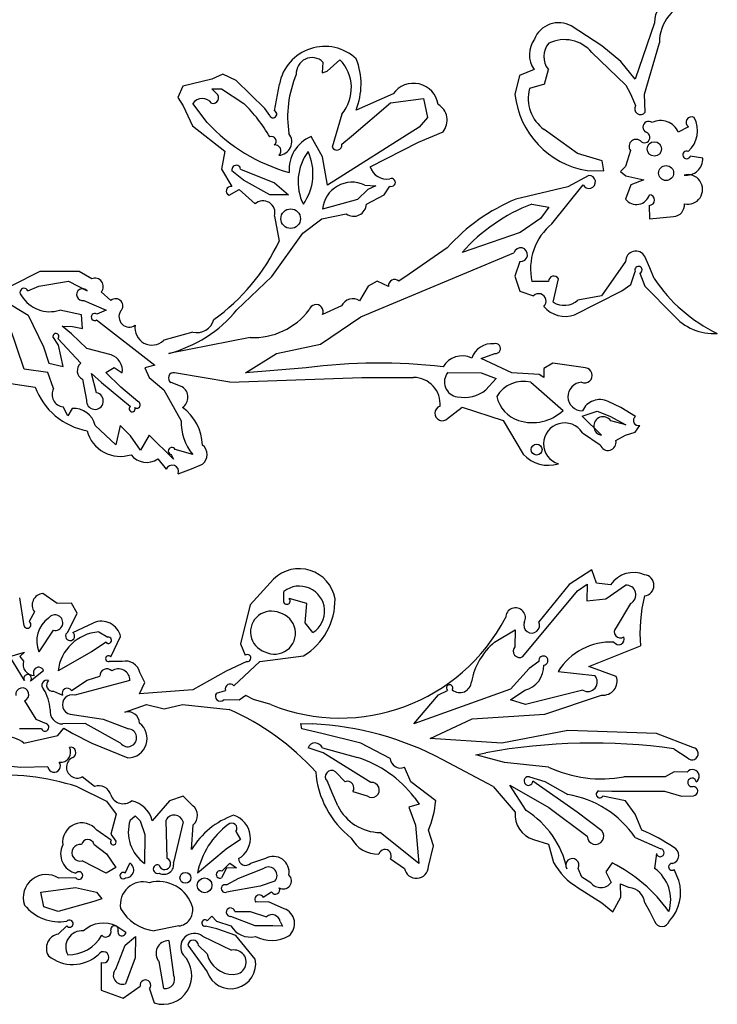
# Model space of a CAD drawing. Extents: x 0.1 to 7.7, y 0.72 to 10.33.
# Tile 6 of 12: x 5.69 to 7.7, y 2.43 to 5.28. Entities that reach past the tile are written whole.
import ezdxf

# ---------------------------------------------------------------- set-up
doc = ezdxf.new("R2010")
doc.units = 0

msp = doc.modelspace()

# ---------------------------------------------------------------- linework, layer by layer
at = {"layer": 'Default', "color": 162, "linetype": 'CONTINUOUS'}
for p, q in [((7.521141, 5.267187), (7.465467, 5.104408)), ((7.368544, 5.200555), (7.280742, 5.257985)), ((7.492157, 5.060573), (7.535433, 5.208749)), ((7.340349, 5.180929), (7.438524, 5.087052)), ((7.424112, 5.155531), (7.368544, 5.200555)), ((6.563384, 5.153808), (6.561486, 5.122348)), ((6.575895, 5.127703), (6.612404, 5.160325)), ((7.465467, 5.104408), (7.424112, 5.155531)), ((6.27485, 5.118427), (6.242701, 5.103911)), ((6.313075, 5.10053), (6.27485, 5.118427)), ((6.561486, 5.122348), (6.575895, 5.127703)), ((7.1731, 5.132317), (7.130941, 5.115255)), ((7.20284, 5.090232), (7.214388, 5.132461)), ((6.242701, 5.103911), (6.158892, 5.083889)), ((6.395804, 5.019885), (6.313075, 5.10053)), ((6.423611, 5.012696), (6.437822, 5.089957)), ((7.130941, 5.115255), (7.118056, 5.060468)), ((7.20284, 5.090232), (7.160144, 5.077068)), ((6.158892, 5.083889), (6.144643, 5.051009)), ((6.255788, 5.063084), (6.243129, 5.076475)), ((6.243129, 5.076475), (6.270855, 5.076405)), ((6.270855, 5.076405), (6.334824, 5.03418)), ((6.766372, 5.061511), (6.659131, 5.015164)), ((7.438524, 5.087052), (7.452009, 5.061557)), ((7.452009, 5.061557), (7.466076, 5.028072)), ((7.49392, 5.008727), (7.492157, 5.060573)), ((6.144643, 5.051009), (6.159722, 5.027488)), ((6.229034, 4.979302), (6.187476, 5.033865)), ((6.645674, 4.939981), (6.758439, 5.035538)), ((6.758439, 5.035538), (6.854292, 5.048492)), ((6.854292, 5.048492), (6.864981, 4.993705)), ((6.159722, 5.027488), (6.186968, 4.969282)), ((6.409677, 4.999789), (6.395804, 5.019885)), ((6.618056, 5.003399), (6.590222, 4.908369)), ((6.864981, 4.993705), (6.841853, 4.965927)), ((6.186968, 4.969282), (6.280571, 4.896868)), ((6.841853, 4.965927), (6.576389, 4.798626)), ((6.839681, 4.922318), (6.910317, 4.952704)), ((7.298858, 4.890158), (7.202429, 4.958916)), ((7.618875, 4.966866), (7.589772, 4.951002)), ((6.5625, 4.879792), (6.529281, 4.938449)), ((6.618146, 4.916229), (6.645674, 4.939981)), ((6.700064, 4.851262), (6.839681, 4.922318)), ((6.280571, 4.896868), (6.270833, 4.844819)), ((7.369482, 4.868132), (7.298858, 4.890158)), ((7.451389, 4.898224), (7.437621, 4.852078)), ((6.576389, 4.798626), (6.5625, 4.879792)), ((7.37487, 4.839547), (7.369482, 4.868132)), ((7.660668, 4.876665), (7.624097, 4.88196)), ((6.270833, 4.844819), (6.300212, 4.79407)), ((6.334489, 4.812743), (6.300753, 4.839626)), ((6.325903, 4.844605), (6.423532, 4.805177)), ((7.326389, 4.840293), (7.37487, 4.839547)), ((7.437621, 4.852078), (7.422478, 4.83811)), ((7.422478, 4.83811), (7.438097, 4.825091)), ((6.409722, 4.770849), (6.334489, 4.812743)), ((6.423532, 4.805177), (6.464455, 4.770288)), ((7.331297, 4.826404), (7.270533, 4.793226)), ((7.438097, 4.825091), (7.489962, 4.813534)), ((7.489962, 4.813534), (7.452281, 4.799218)), ((6.292228, 4.76912), (6.321576, 4.785721)), ((6.321576, 4.785721), (6.367523, 4.744075)), ((6.692812, 4.785682), (6.66293, 4.756712)), ((6.684089, 4.798626), (6.716358, 4.796614)), ((6.716358, 4.796614), (6.692812, 4.785682)), ((6.740704, 4.770181), (6.756304, 4.795644)), ((7.270533, 4.793226), (7.120446, 4.757925)), ((7.224913, 4.687021), (7.314538, 4.799542)), ((7.452281, 4.799218), (7.436907, 4.757788)), ((6.464455, 4.770288), (6.409722, 4.770849)), ((6.66293, 4.756712), (6.5625, 4.729182)), ((6.688823, 4.743821), (6.740704, 4.770181)), ((7.166705, 4.743829), (7.21579, 4.734309)), ((7.21579, 4.734309), (7.192042, 4.701854)), ((7.505927, 4.740008), (7.506944, 4.701404)), ((6.423611, 4.709241), (6.4375, 4.636635)), ((6.505766, 4.65978), (6.560549, 4.701404)), ((6.560549, 4.701404), (6.63094, 4.715325)), ((7.192042, 4.701854), (7.132612, 4.662074)), ((7.506944, 4.701404), (7.576283, 4.707816)), ((7.132612, 4.662074), (6.965278, 4.604181)), ((6.415725, 4.534923), (6.505766, 4.65978)), ((6.922566, 4.617528), (6.812488, 4.541743)), ((6.673264, 4.418481), (7.11507, 4.603168)), ((7.131857, 4.578154), (7.118048, 4.535217)), ((7.437453, 4.577652), (7.367779, 4.478942)), ((7.507573, 4.559382), (7.493167, 4.592294)), ((5.745862, 4.548626), (5.66457, 4.507358)), ((5.859864, 4.549219), (5.745862, 4.548626)), ((5.895812, 4.527683), (5.859864, 4.549219)), ((7.452406, 4.511147), (7.465255, 4.549464)), ((7.520189, 4.528674), (7.507573, 4.559382)), ((5.743003, 4.506959), (5.829177, 4.521044)), ((5.829177, 4.521044), (5.882367, 4.493606)), ((6.315214, 4.438171), (6.415725, 4.534923)), ((6.720246, 4.521337), (6.694042, 4.507039)), ((6.753107, 4.505932), (6.720246, 4.521337)), ((6.812488, 4.541743), (6.782556, 4.520848)), ((7.118048, 4.535217), (7.132452, 4.492675)), ((7.214875, 4.52052), (7.166994, 4.520127)), ((7.228656, 4.460172), (7.243836, 4.527924)), ((7.478706, 4.54386), (7.493416, 4.506683)), ((5.711493, 4.49307), (5.743003, 4.506959)), ((6.694042, 4.507039), (6.669345, 4.464278)), ((7.132452, 4.492675), (7.171607, 4.47907)), ((7.290231, 4.423625), (7.42679, 4.493695)), ((7.42679, 4.493695), (7.452406, 4.511147)), ((7.493416, 4.506683), (7.575079, 4.424222)), ((5.873187, 4.465805), (5.93783, 4.437912)), ((5.951344, 4.465339), (5.923423, 4.490355)), ((7.367779, 4.478942), (7.299667, 4.465951)), ((5.663236, 4.452432), (5.712156, 4.423388)), ((5.86657, 4.424422), (5.803339, 4.437514)), ((5.93783, 4.437912), (5.91039, 4.425885)), ((6.617402, 4.449601), (6.561922, 4.424487)), ((5.712156, 4.423388), (5.756944, 4.331834)), ((5.869018, 4.384329), (5.86657, 4.424422)), ((5.910062, 4.409257), (6.07811, 4.278603)), ((6.556748, 4.339691), (6.673264, 4.418481)), ((5.701049, 4.266943), (5.659722, 4.389538)), ((5.810858, 4.3909), (5.84046, 4.389823)), ((5.837791, 4.368735), (5.810858, 4.3909)), ((5.84046, 4.389823), (5.869018, 4.384329)), ((5.799638, 4.336461), (5.783934, 4.36132)), ((5.798034, 4.355385), (5.864117, 4.284197)), ((5.881212, 4.326851), (5.837791, 4.368735)), ((6.187766, 4.373659), (6.103607, 4.3504)), ((6.353679, 4.35848), (6.118551, 4.312514)), ((5.756944, 4.331834), (5.771643, 4.284261)), ((5.81351, 4.275213), (5.799638, 4.336461)), ((5.951874, 4.308198), (5.881212, 4.326851)), ((6.429275, 4.312514), (6.556748, 4.339691)), ((6.339854, 4.256952), (6.429275, 4.312514)), ((7.020112, 4.297542), (7.060317, 4.312643)), ((7.109099, 4.256958), (7.020112, 4.297542)), ((5.76922, 4.257788), (5.701049, 4.266943)), ((5.771643, 4.284261), (5.81351, 4.275213)), ((5.936852, 4.257892), (5.960432, 4.271829)), ((5.960432, 4.271829), (5.983648, 4.256538)), ((6.07811, 4.278603), (6.048952, 4.271133)), ((6.048952, 4.271133), (6.061887, 4.243471)), ((6.514841, 4.270847), (6.339854, 4.256952)), ((7.201389, 4.269446), (7.201329, 4.243011)), ((7.22702, 4.284736), (7.201389, 4.269446)), ((7.321999, 4.270847), (7.22702, 4.284736)), ((5.534132, 4.244341), (5.732686, 4.21558)), ((5.785731, 4.210913), (5.76922, 4.257788)), ((5.869029, 4.23811), (5.880937, 4.178035)), ((5.894917, 4.254913), (5.924433, 4.228701)), ((5.90958, 4.199094), (5.894917, 4.254913)), ((5.979415, 4.215086), (5.936852, 4.257892)), ((6.061887, 4.243471), (6.103948, 4.207241)), ((6.294201, 4.22918), (6.135206, 4.256981)), ((6.294201, 4.22918), (6.675849, 4.243069)), ((6.675849, 4.243069), (6.825238, 4.243069)), ((6.924125, 4.257356), (7.020193, 4.256958)), ((7.020193, 4.256958), (7.06387, 4.239942)), ((7.06387, 4.239942), (7.034105, 4.207272)), ((7.187896, 4.252091), (7.109099, 4.256958)), ((7.201329, 4.243011), (7.187896, 4.252091)), ((5.924433, 4.228701), (6.00732, 4.159183)), ((6.028639, 4.173795), (5.979415, 4.215086)), ((6.103948, 4.207241), (6.154259, 4.118358)), ((6.157278, 4.215958), (6.124964, 4.228412)), ((7.16361, 4.229518), (7.257097, 4.148247)), ((5.826364, 4.131983), (5.813001, 4.158845)), ((5.839391, 4.153829), (5.826364, 4.131983)), ((6.923632, 4.12491), (6.965935, 4.157869)), ((6.965935, 4.157869), (7.083687, 4.118876)), ((7.424201, 4.156214), (7.387357, 4.174007)), ((7.465994, 4.130742), (7.424201, 4.156214)), ((7.312346, 4.13179), (7.355639, 4.145847)), ((7.368056, 4.076402), (7.312346, 4.13179)), ((7.355639, 4.145847), (7.392106, 4.131642)), ((7.392106, 4.131642), (7.438647, 4.10641)), ((5.96522, 4.048568), (5.905609, 4.104694)), ((5.9775, 4.10426), (5.96522, 4.048568)), ((6.007601, 4.074548), (5.9775, 4.10426)), ((7.083687, 4.118876), (7.141618, 4.021346)), ((7.438647, 4.10641), (7.394596, 4.118069)), ((7.464888, 4.085391), (7.478746, 4.104489)), ((6.036795, 4.033636), (6.007601, 4.074548)), ((6.061376, 4.076441), (6.036795, 4.033636)), ((6.131944, 4.006957), (6.061376, 4.076441)), ((7.312558, 4.083639), (7.363972, 4.048624)), ((7.409722, 4.060839), (7.437652, 4.076402)), ((7.437652, 4.076402), (7.464888, 4.085391)), ((6.086583, 4.007986), (6.110747, 3.97837)), ((6.125165, 4.020879), (6.131944, 4.006957)), ((6.187622, 4.020977), (6.136366, 4.034735)), ((6.183669, 3.979179), (6.215254, 3.993045)), ((6.145833, 3.96529), (6.183669, 3.979179)), ((7.340271, 3.687519), (7.274418, 3.645548)), ((7.353138, 3.649378), (7.340271, 3.687519)), ((6.421001, 3.660984), (6.353152, 3.587285)), ((7.274418, 3.645548), (7.187252, 3.537939)), ((7.298221, 3.627054), (7.326058, 3.646127)), ((7.326058, 3.646127), (7.325791, 3.598449)), ((7.39407, 3.644981), (7.353138, 3.649378)), ((7.380767, 3.604221), (7.436833, 3.643413)), ((5.795739, 3.590289), (5.754266, 3.619335)), ((6.450362, 3.594116), (6.450605, 3.625172)), ((7.140981, 3.437511), (7.298221, 3.627054)), ((5.70046, 3.526331), (5.687786, 3.607442)), ((5.837667, 3.591277), (5.795739, 3.590289)), ((5.854097, 3.562577), (5.837667, 3.591277)), ((6.353152, 3.587285), (6.325899, 3.474204)), ((6.51653, 3.590776), (6.466282, 3.604817)), ((6.511928, 3.535109), (6.51653, 3.590776)), ((7.325791, 3.598449), (7.380767, 3.604221)), ((7.451545, 3.590427), (7.410099, 3.521129)), ((5.730186, 3.566655), (5.715278, 3.53824)), ((5.826938, 3.50803), (5.854097, 3.562577)), ((5.840879, 3.507352), (5.90073, 3.534417)), ((6.534722, 3.506956), (6.511928, 3.535109)), ((5.784853, 3.513246), (5.743056, 3.4514)), ((5.915889, 3.508678), (5.94229, 3.493531)), ((7.059306, 3.479178), (7.118881, 3.514398)), ((7.118881, 3.514398), (7.118056, 3.46602)), ((5.937102, 3.478572), (5.895323, 3.451409)), ((5.950851, 3.437143), (5.979275, 3.495035)), ((6.325899, 3.474204), (6.339251, 3.441354)), ((7.330883, 3.40873), (7.480161, 3.467979)), ((5.659572, 3.437347), (5.702047, 3.450446)), ((5.702047, 3.450446), (5.688154, 3.437929)), ((5.895323, 3.451409), (5.798611, 3.395844)), ((6.381475, 3.422831), (6.507612, 3.439854)), ((5.701389, 3.368066), (5.659572, 3.437347)), ((5.688154, 3.437929), (5.698632, 3.424277)), ((5.983992, 3.423622), (5.945835, 3.423049)), ((6.343817, 3.423331), (6.284297, 3.395174)), ((6.306422, 3.35331), (6.381475, 3.422831)), ((7.187003, 3.423273), (7.158877, 3.403456)), ((5.756955, 3.395855), (5.719039, 3.366578)), ((6.049494, 3.362129), (6.034722, 3.391653)), ((6.284297, 3.395174), (6.188106, 3.341654)), ((7.158877, 3.403456), (7.104793, 3.343446)), ((7.243019, 3.394767), (7.348322, 3.382848)), ((7.410633, 3.379948), (7.330883, 3.40873)), ((5.837199, 3.33927), (5.882584, 3.369697)), ((6.006277, 3.36849), (5.847131, 3.3264)), ((5.882584, 3.369697), (5.919442, 3.380937)), ((6.033328, 3.329646), (6.049494, 3.362129)), ((5.78539, 3.337941), (5.811206, 3.325658)), ((6.188106, 3.341654), (6.033328, 3.329646)), ((6.256341, 3.332169), (6.28216, 3.339305)), ((7.104793, 3.343446), (6.826389, 3.243066)), ((6.826389, 3.243066), (6.896922, 3.326952)), ((6.896922, 3.326952), (6.922911, 3.339852)), ((7.104907, 3.313032), (7.146355, 3.340649)), ((7.314056, 3.340288), (7.14886, 3.298622)), ((7.204667, 3.270844), (7.368063, 3.3264)), ((5.701229, 3.310046), (5.734843, 3.256706)), ((5.991324, 3.277355), (6.054097, 3.29955)), ((6.054097, 3.29955), (6.10478, 3.286151)), ((6.10478, 3.286151), (6.1581, 3.299453)), ((6.1581, 3.299453), (6.292639, 3.284733)), ((6.321589, 3.311526), (6.277386, 3.312511)), ((6.340927, 3.324651), (6.321589, 3.311526)), ((6.363143, 3.313487), (6.340927, 3.324651)), ((6.412876, 3.298622), (6.363143, 3.313487)), ((7.14886, 3.298622), (7.104907, 3.313032)), ((5.833925, 3.270844), (5.928514, 3.256955)), ((6.994306, 3.257682), (7.204667, 3.270844)), ((5.734843, 3.256706), (5.763967, 3.243839)), ((5.876701, 3.244017), (5.812409, 3.242886)), ((5.979167, 3.18751), (5.876701, 3.244017)), ((5.928514, 3.256955), (6.0016, 3.228634)), ((6.50006, 3.243822), (6.533715, 3.243066)), ((6.502584, 3.228774), (6.50006, 3.243822)), ((6.8735, 3.200466), (6.994306, 3.257682)), ((5.750598, 3.229177), (5.6875, 3.229177)), ((5.798383, 3.209503), (5.815665, 3.230555)), ((5.815665, 3.230555), (5.841128, 3.215311)), ((5.841128, 3.215311), (5.895868, 3.18751)), ((6.560689, 3.215288), (6.502584, 3.228774)), ((6.673094, 3.18791), (6.560689, 3.215288)), ((7.270471, 3.22412), (7.080387, 3.187157)), ((7.526993, 3.215288), (7.270471, 3.22412)), ((7.631384, 3.174743), (7.526993, 3.215288)), ((5.699531, 3.18751), (5.798383, 3.209503)), ((5.895868, 3.18751), (6.000537, 3.145151)), ((6.7576, 3.14311), (6.673094, 3.18791)), ((7.080387, 3.187157), (6.8735, 3.200466)), ((6.564507, 3.159844), (6.520397, 3.174179)), ((6.561998, 3.173613), (6.663767, 3.146203)), ((6.702052, 3.073824), (6.564507, 3.159844)), ((7.005227, 3.153684), (7.033896, 3.159732)), ((7.577053, 3.171589), (7.615749, 3.145701)), ((5.690873, 3.117039), (5.561835, 3.129445)), ((7.054731, 3.062346), (6.909423, 3.139677)), ((7.034297, 3.145843), (7.005227, 3.153684)), ((7.08769, 3.131954), (7.034297, 3.145843)), ((7.215154, 3.118181), (7.08769, 3.131954)), ((5.768989, 3.118946), (5.690873, 3.117039)), ((6.599771, 3.105185), (6.627469, 3.075979)), ((6.817586, 3.076041), (6.798782, 3.117866)), ((7.577385, 3.104812), (7.551755, 3.090288)), ((7.614938, 3.104177), (7.577385, 3.104812)), ((5.904028, 3.061917), (5.868154, 3.09018)), ((6.589793, 3.043684), (6.576286, 3.076508)), ((6.889049, 3.020875), (6.817586, 3.076041)), ((7.159941, 3.090288), (7.203795, 3.076399)), ((7.298117, 2.988063), (7.169369, 3.077414)), ((7.203795, 3.076399), (7.270383, 3.03927)), ((7.551755, 3.090288), (7.432843, 3.090288)), ((5.854674, 3.061596), (5.938029, 3.019852)), ((6.606699, 3.00629), (6.589793, 3.043684)), ((6.649456, 3.047592), (6.691423, 3.035075)), ((7.054731, 3.062346), (7.119049, 2.988398)), ((7.103646, 3.066579), (7.215684, 3.002146)), ((7.15048, 2.992632), (7.103646, 3.066579)), ((7.359097, 3.049596), (7.397691, 3.048621)), ((7.397691, 3.048621), (7.550268, 3.048621)), ((7.550268, 3.048621), (7.598715, 3.034732)), ((5.938029, 3.019852), (5.966768, 2.982944)), ((6.120277, 3.020843), (6.070514, 2.963578)), ((6.159399, 3.034285), (6.120277, 3.020843)), ((6.187727, 3.006764), (6.159399, 3.034285)), ((6.827032, 3.031785), (6.841839, 3.011199)), ((7.437443, 3.020843), (7.372053, 3.034732)), ((7.465278, 2.982374), (7.437443, 3.020843)), ((7.598715, 3.034732), (7.633694, 3.035381)), ((6.841839, 3.011199), (6.811502, 3.002365)), ((6.811502, 3.002365), (6.830452, 2.950877)), ((7.215684, 3.002146), (7.326806, 2.918882)), ((7.369061, 2.934663), (7.298117, 2.988063)), ((5.966768, 2.982944), (5.950564, 2.925213)), ((6.006581, 2.96501), (6.021374, 2.978139)), ((6.021374, 2.978139), (6.035613, 2.963387)), ((6.035613, 2.963387), (6.048915, 2.923981)), ((6.113752, 2.854662), (6.110333, 2.965442)), ((6.159722, 2.960349), (6.146478, 2.90367)), ((7.484082, 2.936533), (7.465278, 2.982374)), ((5.952056, 2.907617), (5.910239, 2.936563)), ((6.184393, 2.880588), (6.188981, 2.95202)), ((6.312036, 2.93272), (6.325783, 2.909333)), ((6.840278, 2.840287), (6.728965, 2.929547)), ((6.830452, 2.950877), (6.840278, 2.840287)), ((6.882901, 2.890671), (6.868056, 2.936376)), ((5.950564, 2.925213), (5.965754, 2.904856)), ((6.048915, 2.923981), (6.048611, 2.840287)), ((6.146478, 2.90367), (6.131944, 2.842833)), ((6.325783, 2.909333), (6.284498, 2.881676)), ((7.171812, 2.909732), (7.215172, 2.895939)), ((7.464976, 2.915129), (7.538822, 2.882321)), ((5.901897, 2.895668), (5.938195, 2.86763)), ((6.284498, 2.881676), (6.201389, 2.812509)), ((6.868056, 2.831095), (6.882901, 2.890671)), ((7.215172, 2.895939), (7.229395, 2.843338)), ((5.9375, 2.812509), (5.86813, 2.847605)), ((5.938195, 2.86763), (5.965447, 2.828948)), ((6.397537, 2.854176), (6.354044, 2.840172)), ((6.758794, 2.853519), (6.798838, 2.826116)), ((7.526361, 2.86899), (7.521431, 2.826003)), ((5.965447, 2.828948), (5.9375, 2.812509)), ((5.992771, 2.81228), (6.005501, 2.841164)), ((6.285136, 2.826733), (6.270833, 2.79862)), ((6.271108, 2.818052), (6.294844, 2.840608)), ((6.313431, 2.827979), (6.285136, 2.826733)), ((6.294844, 2.840608), (6.313431, 2.827979)), ((6.320647, 2.797716), (6.393681, 2.826524)), ((7.311564, 2.800789), (7.300181, 2.825765)), ((7.399178, 2.841701), (7.380579, 2.815614)), ((7.380579, 2.815614), (7.395833, 2.785663)), ((7.590955, 2.791029), (7.577418, 2.822786)), ((5.849974, 2.79862), (5.800811, 2.79768)), ((6.284618, 2.778308), (6.320647, 2.797716)), ((6.424614, 2.789239), (6.382432, 2.775141)), ((7.337266, 2.784507), (7.311564, 2.800789)), ((5.748845, 2.757181), (5.84937, 2.770842)), ((5.757528, 2.715286), (5.748845, 2.757181)), ((5.84937, 2.770842), (5.909573, 2.75709)), ((5.909573, 2.75709), (5.925217, 2.738461)), ((6.382432, 2.775141), (6.284722, 2.756953)), ((6.391255, 2.743064), (6.415411, 2.757862)), ((7.300424, 2.770188), (7.368718, 2.726581)), ((7.422587, 2.781471), (7.448099, 2.770584)), ((7.423689, 2.743146), (7.422587, 2.781471)), ((5.901556, 2.730081), (5.798611, 2.701398)), ((5.925217, 2.738461), (5.901556, 2.730081)), ((6.406115, 2.729175), (6.369694, 2.72834)), ((6.451632, 2.709579), (6.406115, 2.729175)), ((7.400555, 2.700943), (7.423689, 2.743146)), ((5.798611, 2.701398), (5.757528, 2.715286)), ((6.308645, 2.701398), (6.353526, 2.701398)), ((6.353526, 2.701398), (6.400614, 2.686523)), ((7.368718, 2.726581), (7.400555, 2.700943)), ((7.492919, 2.726923), (7.506535, 2.702029)), ((7.506535, 2.702029), (7.521131, 2.673382)), ((6.22956, 2.674212), (6.242675, 2.687827)), ((6.242675, 2.687827), (6.256196, 2.673601)), ((6.256196, 2.673601), (6.297794, 2.660289)), ((6.368056, 2.659731), (6.297671, 2.687481)), ((6.439913, 2.672953), (6.446529, 2.65875)), ((5.823637, 2.659923), (5.799115, 2.63614)), ((5.968182, 2.659085), (5.994499, 2.64234)), ((6.147195, 2.659731), (6.076389, 2.645842)), ((6.256759, 2.651848), (6.224588, 2.659297)), ((6.311778, 2.632465), (6.256759, 2.651848)), ((6.4191, 2.659731), (6.368056, 2.659731)), ((6.446529, 2.65875), (6.4191, 2.659731)), ((5.992401, 2.604189), (6.021833, 2.629197)), ((6.021833, 2.629197), (6.020833, 2.56776)), ((6.118389, 2.617653), (6.131791, 2.518433)), ((6.215931, 2.630159), (6.299674, 2.58974)), ((6.368103, 2.563759), (6.311778, 2.632465)), ((5.965676, 2.535244), (5.992401, 2.604189)), ((6.173611, 2.604077), (6.229057, 2.527235)), ((6.229328, 2.578875), (6.203968, 2.603512)), ((6.020833, 2.56776), (5.993056, 2.493064)), ((5.923023, 2.554277), (5.923098, 2.474038)), ((6.104167, 2.479175), (6.090278, 2.557089)), ((5.923098, 2.474038), (5.98647, 2.451397)), ((5.98647, 2.451397), (6.035559, 2.485524)), ((6.0625, 2.478257), (6.076389, 2.437508))]:
    msp.add_line(p, q, dxfattribs=at)
for centre, radius in [((7.520488, 4.902801), 0.020844), ((7.554525, 4.833349), 0.021657), ((6.470338, 4.701565), 0.028393), ((7.180363, 4.034896), 0.015758), ((6.166474, 2.798781), 0.015758), ((6.221914, 2.777065), 0.021178)]:
    msp.add_circle(centre, radius, dxfattribs=at)
for centre, radius, start, end in [((7.59971, 5.268214), 0.078576, 113.205618, 180.748984), ((7.654506, 5.21209), 0.11912, 100.272542, 181.606934), ((7.244553, 5.191171), 0.075986, 61.558263, 158.011312), ((7.235037, 5.175269), 0.075374, 143.954102, 214.740594), ((7.260535, 5.169587), 0.059228, 139.694735, 218.816309), ((7.260762, 5.11519), 0.103226, 39.556722, 116.08851), ((6.568588, 5.065905), 0.132959, 46.613661, 169.577915), ((6.531934, 5.120929), 0.045499, 46.27269, 183.706336), ((6.528799, 5.07875), 0.11681, 319.828962, 404.296037), ((6.47382, 5.089842), 0.199792, 338.051283, 381.335452), ((6.774933, 4.995314), 0.313409, 156.957169, 188.876094), ((6.825171, 5.020923), 0.071447, 8.494305, 145.383292), ((6.24622, 5.050209), 0.016041, 255.072151, 413.382901), ((7.367364, 5.087717), 0.250793, 186.237571, 260.59672), ((7.26623, 5.048392), 0.109893, 164.873967, 234.509288), ((6.215073, 5.015463), 0.03317, 35.46701, 146.30422), ((6.045256, 4.732057), 0.418483, 29.376064, 46.215537), ((6.869634, 4.985942), 0.052535, 320.751826, 420.085009), ((6.419633, 5.003015), 0.010466, 197.951669, 427.661845), ((7.480458, 5.019061), 0.016971, 147.92889, 322.48959), ((6.60372, 5.327177), 0.511279, 222.874986, 254.354568), ((7.50422, 4.965664), 0.016782, 53.661667, 242.346807), ((7.538499, 4.928957), 0.055811, 23.26583, 115.850725), ((7.627758, 4.979762), 0.015659, 60.320396, 235.439201), ((7.567152, 4.955282), 0.078252, 310.577207, 389.123312), ((6.435099, 4.923158), 0.038433, 272.086536, 398.25744), ((7.49222, 4.935989), 0.015397, 233.410005, 434.12658), ((6.415298, 4.925298), 0.013183, 303.706132, 474.025985), ((6.568538, 4.84318), 0.103039, 112.394461, 184.642299), ((7.467802, 4.910195), 0.020315, 41.392364, 216.104485), ((6.425038, 4.897421), 0.017084, 312.127196, 458.161159), ((6.637186, 4.807865), 0.145469, 143.106347, 206.449839), ((6.381147, 4.831265), 0.153633, 324.966493, 384.589694), ((6.603696, 4.914033), 0.014616, 202.800712, 368.641303), ((7.613644, 4.885669), 0.011092, 66.575336, 340.466428), ((7.612682, 4.874895), 0.048019, 262.228655, 362.1127), ((6.313201, 4.842759), 0.012836, 8.268227, 194.125543), ((6.747742, 4.865645), 0.049801, 196.787216, 280.043099), ((6.647627, 4.721301), 0.085491, 64.75428, 174.710944), ((6.761076, 4.806098), 0.011492, 245.464163, 473.864836), ((7.331544, 4.807591), 0.018815, 205.32951, 450.751569), ((7.616905, 4.785845), 0.042835, 257.091952, 464.487622), ((6.297458, 4.781199), 0.013163, 77.924809, 246.586002), ((6.39069, 4.718804), 0.034282, 343.801893, 492.51193), ((7.329002, 4.254329), 0.545073, 112.496181, 138.2155), ((7.468467, 4.782244), 0.039926, 217.773029, 343.418946), ((7.505836, 4.755442), 0.015434, 270.336362, 446.670395), ((6.652265, 4.745044), 0.036579, 234.339636, 358.083504), ((7.355639, 4.256218), 0.522934, 111.179753, 138.286589), ((7.574027, 4.741177), 0.033437, 273.868914, 365.002276), ((7.331015, 4.556702), 0.16805, 129.151712, 192.57053), ((5.893437, 4.898754), 0.603913, 305.982915, 334.276144), ((7.134279, 4.597919), 0.019913, 263.013603, 524.719232), ((7.467047, 4.578363), 0.029603, 28.072521, 181.376244), ((7.474823, 4.553483), 0.010377, 291.976978, 562.788807), ((5.905157, 4.50572), 0.023869, 319.929813, 473.050311), ((6.770428, 4.508263), 0.017477, 46.058552, 187.66591), ((7.230381, 4.520212), 0.015508, 29.820315, 178.861869), ((7.897139, 4.778472), 0.452206, 213.531673, 244.483697), ((5.700449, 4.488641), 0.011899, 21.849257, 234.192751), ((5.869249, 4.482521), 0.017174, 40.199777, 283.254608), ((5.77453, 4.527422), 0.094411, 210.862266, 287.767114), ((5.965187, 4.449848), 0.020776, 313.053312, 491.784885), ((6.649736, 4.434423), 0.035719, 56.702456, 154.852753), ((7.186442, 4.463518), 0.021493, 312.956072, 493.648537), ((7.2602, 4.511745), 0.060455, 238.548138, 310.756412), ((6.004297, 4.418332), 0.029802, 146.762652, 305.234046), ((6.021246, 4.681529), 0.381629, 284.772106, 320.380816), ((6.362606, 4.560962), 0.202679, 267.475633, 322.704223), ((6.543619, 4.433375), 0.020347, 334.097052, 526.41943), ((7.2642, 4.504109), 0.084588, 221.745878, 287.923029), ((5.904312, 4.417688), 0.010205, 53.4411, 304.297616), ((6.198304, 4.424612), 0.052031, 258.314289, 343.773358), ((7.691214, 4.521379), 0.151415, 219.915509, 274.215286), ((6.069543, 4.385371), 0.04882, 169.832083, 314.247072), ((5.792391, 4.361695), 0.008465, 311.803597, 542.541507), ((7.051484, 4.279157), 0.061488, 83.853718, 161.346768), ((7.062237, 4.326715), 0.014203, 262.230499, 467.075918), ((5.937612, 4.263825), 0.046609, 351.005197, 432.182606), ((6.965142, 4.242453), 0.062979, 63.517627, 150.404904), ((5.881924, 4.26279), 0.027845, 129.754475, 242.413963), ((6.723269, 2.715836), 1.568918, 83.150558, 97.634222), ((7.31929, 4.249168), 0.021847, 245.248395, 442.874817), ((6.132554, 4.241812), 0.015399, 80.08189, 240.473494), ((6.825238, 4.166466), 0.076603, 355.138346, 450), ((6.957308, 4.230067), 0.042963, 140.565895, 262.081511), ((5.917258, 4.282667), 0.196386, 199.975096, 259.790164), ((5.816109, 4.193647), 0.034941, 150.387562, 264.896356), ((6.138176, 4.185951), 0.035571, 304.578144, 417.519455), ((6.971657, 4.285682), 0.100239, 258.334501, 308.534857), ((7.14244, 4.142541), 0.089517, 76.320345, 149.362882), ((7.312177, 4.188156), 0.041223, 92.829569, 271.219032), ((5.904995, 4.175321), 0.024211, 173.563251, 439.083731), ((7.158151, 4.209583), 0.095175, 193.009427, 251.832898), ((7.36337, 4.124333), 0.055162, 64.22433, 155.803407), ((5.84347, 4.090138), 0.063821, 13.183915, 93.663954), ((6.01256, 4.152554), 0.00845, 128.330523, 384.23054), ((6.026042, 4.164159), 0.009979, 234.627334, 434.921798), ((6.073096, 4.04277), 0.142276, 2.167091, 53.179316), ((6.908019, 4.13956), 0.02141, 107.543959, 316.821759), ((7.168493, 4.241098), 0.128343, 251.832898, 313.65907), ((7.372387, 4.102929), 0.026879, 34.280817, 260.726878), ((7.474912, 4.118851), 0.014864, 126.869596, 284.947766), ((6.295256, 4.112258), 0.141129, 177.522749, 220.300046), ((7.261298, 4.051502), 0.060501, 32.084954, 252.89908), ((5.978493, 4.114563), 0.099289, 194.685611, 288.084919), ((6.127075, 4.03079), 0.010093, 23.007796, 259.092819), ((6.195794, 4.020603), 0.033737, 305.228159, 414.739174), ((7.386411, 4.056363), 0.023737, 199.028813, 370.868878), ((6.054406, 4.054998), 0.05697, 217.675613, 304.389804), ((7.215078, 4.090418), 0.100833, 223.236517, 286.376343), ((6.128067, 3.971231), 0.018733, 341.511585, 517.598418), ((6.494821, 3.585943), 0.105265, 10.109489, 134.530026), ((7.460689, 3.599487), 0.080671, 66.779089, 145.670559), ((7.488775, 3.643171), 0.030678, 276.256793, 443.033643), ((6.495739, 3.568252), 0.072643, 302.455703, 488.4119), ((7.439342, 3.615574), 0.027952, 295.885247, 455.148448), ((5.757138, 3.586178), 0.033281, 94.950666, 215.917786), ((7.938538, 3.502944), 0.459709, 166.190269, 184.362091), ((6.459252, 3.598083), 0.009735, 204.044389, 403.767493), ((6.410919, 3.600583), 0.187572, 301.030953, 361.172197), ((5.789724, 3.535301), 0.022587, 257.543929, 504.90009), ((6.414242, 3.508543), 0.060035, 65.755559, 252.143984), ((6.42393, 3.504814), 0.060353, 242.254459, 435.645084), ((7.119536, 3.549402), 0.02873, 332.6102, 539.570946), ((5.710145, 3.529454), 0.010176, 197.872685, 419.704045), ((5.817321, 3.482338), 0.080452, 124.940122, 202.616016), ((5.924035, 3.482881), 0.056561, 12.409606, 114.332584), ((6.612832, 3.79958), 0.53939, 248.240717, 332.392163), ((7.166515, 3.52824), 0.022893, 159.691599, 385.067976), ((5.925456, 3.381368), 0.127668, 94.297695, 173.489436), ((5.833369, 3.49659), 0.013123, 119.342672, 415.09184), ((7.422541, 3.508577), 0.017675, 134.749144, 304.692027), ((5.943929, 3.484583), 0.009097, 221.360191, 460.382392), ((7.182645, 3.330408), 0.193248, 129.660866, 169.794694), ((7.396141, 3.298443), 0.1809, 87.5555, 147.827264), ((7.417584, 3.487858), 0.016241, 212.307192, 382.389642), ((5.944363, 3.431512), 0.00859, 40.954367, 279.865591), ((6.34539, 3.433319), 0.010111, 261.051569, 487.381608), ((7.131214, 3.453129), 0.01842, 135.590539, 302.018111), ((5.729562, 3.415359), 0.03219, 163.916149, 270.326408), ((5.992981, 3.381651), 0.042923, 13.475089, 102.088285), ((7.129111, 3.410859), 0.072297, 283.798682, 361.308417), ((7.200039, 3.425702), 0.013261, 275.840468, 550.552417), ((5.710796, 3.374219), 0.01124, 317.167913, 573.189377), ((5.742394, 3.391562), 0.01518, 16.425607, 213.567451), ((5.939249, 3.382226), 0.019849, 43.320483, 183.722896), ((5.972914, 3.368576), 0.033363, 359.852276, 485.183584), ((7.328154, 3.364012), 0.027597, 239.278566, 403.043739), ((5.765614, 3.354662), 0.014293, 67.968095, 232.662367), ((5.782839, 3.355166), 0.017413, 132.94645, 278.425276), ((6.295617, 3.34401), 0.014255, 40.719225, 199.270348), ((6.929326, 3.34665), 0.009347, 324.896266, 586.657292), ((6.958704, 3.367227), 0.033849, 230.058865, 355.629502), ((7.372846, 3.366292), 0.040179, 263.162903, 379.868647), ((5.695248, 3.328044), 0.018966, 288.383148, 548.997364), ((5.653855, 3.277636), 0.122225, 3.502323, 32.494978), ((5.824882, 3.331168), 0.014744, 33.336708, 201.942938), ((5.839785, 3.298798), 0.028562, 75.096373, 258.161984), ((6.267227, 3.32273), 0.014409, 139.07188, 314.828676), ((5.811769, 3.279268), 0.036388, 170.77374, 271.007837), ((5.999349, 3.243541), 0.034753, 2.989949, 103.350584), ((5.991073, 2.600647), 0.747606, 42.433126, 66.210631), ((5.760976, 3.23314), 0.011109, 200.900213, 434.380946), ((6, 3.201038), 0.055889, 270.550304, 412.459897), ((6.49096, 2.35336), 0.890733, 61.97895, 87.248755), ((5.999764, 3.202955), 0.025745, 216.864342, 445.91104), ((5.653755, 3.136621), 0.068448, 48.028211, 147.094011), ((6.541085, 3.1656), 0.022396, 20.964277, 157.476046), ((7.342333, 1.477241), 1.710529, 82.112926, 100.388188), ((5.8064, 3.161225), 0.028561, 261.430578, 389.426969), ((5.834869, 3.160342), 0.015343, 294.229744, 463.542522), ((7.629537, 3.157008), 0.017831, 219.352242, 444.053682), ((5.787196, 3.122116), 0.018481, 189.87679, 396.016416), ((5.853957, 3.117928), 0.031169, 114.229744, 297.096801), ((6.558725, 2.822625), 0.3402, 37.938438, 72.015292), ((6.787503, 3.145679), 0.030013, 184.909439, 292.073318), ((6.808013, 3.123868), 0.265822, 184.053276, 232.256068), ((6.588774, 3.090236), 0.018558, 53.657784, 227.709974), ((7.367653, 3.44493), 0.360584, 244.980851, 280.415805), ((7.630231, 3.091764), 0.019696, 303.833579, 500.935856), ((5.631772, 2.359164), 0.736951, 72.394297, 116.121662), ((6.634466, 3.05869), 0.018651, 323.484608, 472.032818), ((6.704609, 3.05229), 0.021685, 232.550167, 456.774193), ((7.156926, 3.07819), 0.012467, 76.00429, 356.429374), ((7.629018, 3.074302), 0.01223, 5.168224, 285.439424), ((5.917224, 3.030105), 0.034441, 13.124875, 112.529899), ((7.363015, 3.039933), 0.010428, 112.070095, 330.083568), ((7.632351, 3.048914), 0.013599, 275.669391, 450.325578), ((5.986812, 3.051088), 0.038375, 200.06044, 308.809027), ((5.99483, 2.944896), 0.077956, 13.865708, 78.13172), ((6.607272, 3.046024), 0.282897, 337.195275, 354.899727), ((7.223964, 2.751923), 0.291073, 34.104577, 80.823461), ((6.166126, 2.978883), 0.035269, 310.391083, 412.233195), ((6.730006, 3.066974), 0.13743, 206.2034, 269.566054), ((7.191275, 2.979814), 0.072735, 173.222414, 254.47891), ((7.01411, 2.772413), 0.259024, 11.721159, 58.232339), ((5.867156, 2.901933), 0.055275, 38.792396, 188.584139), ((6.113233, 2.931507), 0.11179, 162.560529, 234.685645), ((6.134034, 2.953254), 0.02665, 15.439819, 152.784953), ((6.381, 2.762775), 0.229203, 109.239796, 149.06858), ((6.300645, 2.942052), 0.014726, 320.67259, 495.702643), ((6.285756, 2.913649), 0.068429, 299.604115, 433.253982), ((6.42338, 2.76972), 0.226078, 126.12229, 169.090032), ((7.350731, 2.919284), 0.023928, 180.961767, 399.996261), ((7.305599, 2.49696), 0.474426, 55.254653, 67.90101), ((5.884315, 2.891814), 0.017999, 12.362495, 169.061375), ((5.958079, 2.90214), 0.008141, 137.717201, 379.486855), ((6.722259, 2.953804), 0.086801, 207.541055, 271.816325), ((5.862418, 2.867296), 0.056463, 152.138904, 257.534881), ((5.862758, 2.871273), 0.02427, 80.789677, 282.788855), ((6.742689, 2.86225), 0.018318, 331.5366, 524.82156), ((7.537524, 2.871045), 0.01135, 190.433233, 443.43031), ((7.566549, 2.8638), 0.024855, 284.315734, 427.679298), ((6.104245, 2.837105), 0.028285, 240.40921, 371.683581), ((6.107033, 2.839219), 0.016841, 193.444511, 426.489102), ((6.339927, 2.85487), 0.020379, 182.016239, 313.847384), ((6.42049, 2.81493), 0.045465, 350.099427, 480.321288), ((7.395423, 2.933492), 0.188926, 208.502271, 239.812016), ((7.283733, 2.835302), 0.019012, 329.893382, 572.69102), ((5.858821, 2.805228), 0.011042, 216.756454, 501.077257), ((5.986642, 2.805319), 0.009274, 48.637234, 313.749766), ((5.9944, 2.821319), 0.022739, 266.609778, 420.779245), ((6.085715, 2.823985), 0.012349, 66.428536, 291.682978), ((6.266103, 2.808405), 0.010868, 62.580766, 295.801904), ((6.406491, 2.805678), 0.024468, 317.788657, 481.570687), ((6.833179, 2.832327), 0.034898, 190.251022, 357.977429), ((7.196171, 2.440179), 0.449924, 35.491599, 63.179138), ((7.455649, 2.735251), 0.112086, 342.420374, 414.063502), ((7.57121, 2.830178), 0.009653, 81.15337, 310.022336), ((5.764792, 2.741392), 0.066826, 57.384251, 198.417339), ((6.044133, 2.721248), 0.065921, 74.369152, 189.76572), ((6.088346, 2.685486), 0.10271, 15.120725, 104.924248), ((6.449182, 2.79015), 0.023384, 238.794913, 406.501496), ((7.366111, 2.807336), 0.036785, 218.359067, 323.901724), ((7.477185, 2.755815), 0.119094, 316.765961, 377.198139), ((6.28113, 2.767614), 0.011249, 71.934134, 288.624204), ((6.426225, 2.76403), 0.01245, 209.698192, 389.441682), ((7.44407, 2.721612), 0.049137, 6.20476, 85.297017), ((6.380128, 2.73621), 0.013069, 31.632997, 217.027637), ((5.802349, 2.800979), 0.129249, 218.636257, 279.808825), ((6.0909, 2.773508), 0.128488, 209.587605, 263.515185), ((6.14114, 2.706106), 0.046769, 277.438489, 367.583999), ((6.296479, 2.699706), 0.012283, 7.915654, 275.570781), ((6.436127, 2.666745), 0.045553, 309.212376, 430.100965), ((5.831827, 2.666354), 0.010413, 218.140589, 495.75355), ((6.222725, 2.668204), 0.0091, 41.320712, 281.810613), ((6.416398, 2.668542), 0.023925, 10.623015, 131.277899), ((7.5424, 2.680931), 0.022569, 199.541015, 342.748609), ((5.867483, 2.598876), 0.04684, 84.515332, 208.679482), ((5.929974, 2.582142), 0.085907, 63.591619, 132.478225), ((5.936553, 2.643202), 0.015533, 222.329321, 379.085577), ((5.961879, 2.649804), 0.010755, 337.951473, 548.141435), ((5.982995, 2.642874), 0.011517, 165.450836, 357.342157), ((6.354092, 2.692542), 0.064883, 209.808463, 283.0261), ((5.805983, 2.59552), 0.041197, 99.596708, 211.436916), ((5.827805, 2.688501), 0.112113, 269.276183, 330.175465), ((6.118378, 2.580852), 0.036801, 89.982661, 220.219512), ((6.19192, 2.599012), 0.039328, 52.372551, 215.045226), ((6.188784, 2.603478), 0.015185, 0.12952, 177.741685), ((6.414884, 2.718282), 0.10022, 242.570328, 299.955199), ((6.306779, 2.555267), 0.035197, 267.787887, 461.646101), ((5.841266, 2.658906), 0.110291, 230.312153, 311.847754), ((5.929286, 2.569279), 0.016257, 247.340294, 512.649248), ((6.101534, 2.516879), 0.083259, 252.421378, 405.662784), ((6.297223, 2.550661), 0.07208, 198.966059, 370.469316), ((6.303653, 2.59645), 0.076375, 193.303836, 271.325876), ((5.983837, 2.517056), 0.025703, 134.958625, 291.016911), ((6.050786, 2.488402), 0.015496, 319.108297, 550.700962), ((6.108522, 2.505458), 0.026642, 260.590518, 389.144526)]:
    msp.add_arc(centre, radius, start, end, dxfattribs=at)

doc.saveas('drawing.dxf')
